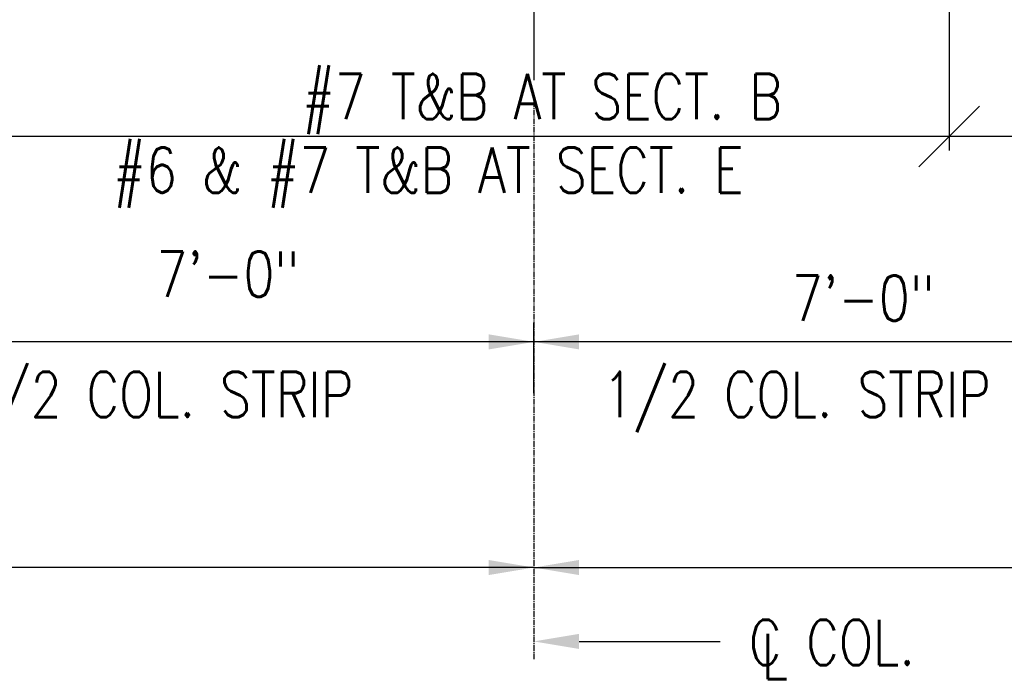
# Model space of a CAD drawing. Header units: inches. Extents: x -9715 to 32893, y -15613 to -1138.
# Tile 123 of 256: x 7516 to 7647, y -6110 to -6022. Entities that reach past the tile are written whole.
import ezdxf

# ---------------------------------------------------------------- set-up
doc = ezdxf.new("R2010")
doc.units = ezdxf.units.IN
doc.header["$MEASUREMENT"] = 0
doc.linetypes.add('CENTER2', pattern=[1.125, 0.75, -0.125, 0.125, -0.125])
for name, color, linetype in [('S-ANNO-DIMS', 2, 'Continuous'), ('S-ANNO-TEXT', 2, 'Continuous'), ('S-GRID', 30, 'CENTER2')]:
    doc.layers.add(name, color=color, linetype=linetype)
doc.styles.add('125', font='romans.shx', dxfattribs={"width": 0.8, "height": 2})

msp = doc.modelspace()

# ---------------------------------------------------------------- linework, layer by layer
at = {"layer": 'S-ANNO-DIMS'}
for p, q in [((7639.28557, -5940.68192), (7639.28557, -6039.76808)), ((7643.30262, -6033.88769), (7635.26851, -6041.9218)), ((7884.75185, -6037.90475), (7284.92347, -6037.90475)), ((7584.26404, -6071.91223), (7584.26404, -6062.59373)), ((7584.26404, -6065.1113), (7244.08271, -6065.1113)), ((7884.94773, -6065.1113), (7584.26404, -6065.1113)), ((7584.26404, -6094.99175), (7284.92347, -6094.99175)), ((7584.26404, -6094.99175), (7884.94773, -6094.99175)), ((7590.24013, -6104.77678), (7608.95632, -6104.77678))]:
    msp.add_line(p, q, dxfattribs=at)
at = {"layer": 'S-ANNO-DIMS', "linetype": 'CENTER2'}
msp.add_line((7584.26404, -6033.27099), (7584.26404, -6107.18577), dxfattribs=at)
at = {"layer": 'S-ANNO-DIMS'}
for points in [[(7578.28795, -6066.10732), (7578.28795, -6064.11529), (7584.26404, -6065.1113)], [(7590.24013, -6066.10732), (7590.24013, -6064.11529), (7584.26404, -6065.1113)], [(7578.28795, -6095.98776), (7578.28795, -6093.99573), (7584.26404, -6094.99175)], [(7590.24013, -6095.98776), (7590.24013, -6093.99573), (7584.26404, -6094.99175)], [(7590.24013, -6105.7728), (7590.24013, -6103.78077), (7584.26404, -6104.77678)]]:
    msp.add_solid(points, dxfattribs=at)
at = {"layer": 'S-GRID', "linetype": 'CENTER2', "ltscale": 15}
msp.add_line((7584.26404, -5951.72223), (7584.26404, -6033.27099), dxfattribs=at)

# ---------------------------------------------------------------- texts
at = {"layer": 'S-ANNO-TEXT', "style": '125', "width": 0.8}
for s, p in [('#7 T&B AT SECT. B', (7553.57738, -6035.59742)), ('#6 & #7 T&B AT SECT. E', (7528.52538, -6045.35936)), ('7\'-0"', (7534.24555, -6059.12893)), ('7\'-0"', (7618.43698, -6062.30268)), ('1/2 COL. STRIP', (7508.92954, -6075.0654)), ('1/2 COL. STRIP', (7593.38361, -6075.0654)), ('C COL.', (7612.73845, -6107.912)), ('L', (7614.45086, -6109.79212))]:
    msp.add_text(s, height=6, dxfattribs=at).set_placement(p)

doc.saveas('drawing.dxf')
